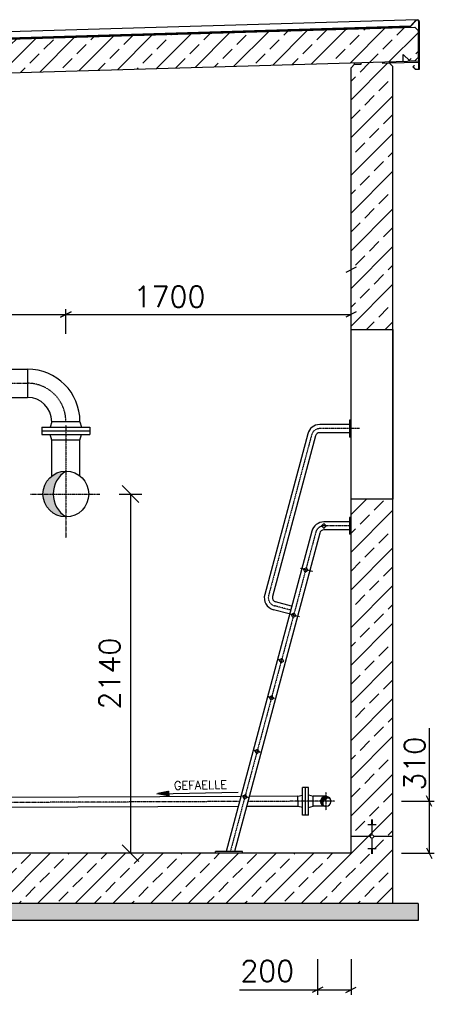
# Model space of a CAD drawing. Header units: millimetres. Extents: x -197187 to 231260338, y -45270 to 70505.
# Tile 31 of 85: x -29654 to -27182, y 8737 to 14603. Entities that reach past the tile are written whole.
import ezdxf
from ezdxf.enums import TextEntityAlignment as Align

# ---------------------------------------------------------------- set-up
doc = ezdxf.new("R2010")
doc.units = ezdxf.units.MM
doc.header["$LTSCALE"] = 0.5
for name, pattern in [('DASHDOT', [1, 0.5, -0.25, 0, -0.25]), ('DOT', [0.25, 0, -0.25]), ('HIDDEN', [0.375, 0.25, -0.125])]:
    doc.linetypes.add(name, pattern=pattern)
for name, color, linetype in [('21', 7, 'Continuous'), ('41', 7, 'Continuous'), ('6', 7, 'Continuous'), ('BEMAßUNG', 7, 'Continuous'), ('Beschriftung', 7, 'Continuous'), ('P-MU050ENTL', 7, 'Continuous'), ('P-MU150AUSL', 7, 'Continuous')]:
    doc.layers.add(name, color=color, linetype=linetype)
doc.styles.add('ROMANS', font='ROMANS', dxfattribs={"height": 0.2})

# ---------------------------------------------------------------- blocks, each defined once
blk = doc.blocks.new('FPFEIL')
at = {"layer": '41', "color": 7, "linetype": 'Continuous'}
for p, q in [((-99.9998, 18.5851), (-92.9259, 18.5851)), ((-99.9998, 15.7051), (-78.5259, 15.7051)), ((-99.9998, 12.8251), (-64.1259, 12.8251)), ((-99.9998, 12.8251), (-64.1259, 12.8251)), ((-99.9998, 9.9452), (-49.7259, 9.9452)), ((-99.9998, 7.0652), (-35.3259, 7.0652)), ((-99.9998, 4.1852), (-20.926, 4.1852)), ((-99.9998, 4.1852), (-20.926, 4.1852)), ((-99.9998, 1.3052), (-6.526, 1.3052)), ((-99.9998, -1.5748), (-7.874, -1.5748)), ((-99.9998, -4.4548), (-22.274, -4.4548)), ((-99.9998, -4.4548), (-22.274, -4.4548)), ((-99.9998, -7.3348), (-36.6739, -7.3348)), ((-99.9998, -10.2148), (-51.0739, -10.2148)), ((-99.9998, -13.0948), (-65.4739, -13.0948)), ((-99.9998, -13.0948), (-65.4739, -13.0948)), ((-99.9998, -15.9748), (-79.8739, -15.9748)), ((-99.9998, -18.8548), (-94.2739, -18.8548))]:
    blk.add_line(p, q, dxfattribs=at)
blk.add_lwpolyline([(0, 0), (-99.9998, -20), (-99.9998, 20), (0, 0)], close=True, dxfattribs=at)
blk = doc.blocks.new('_Oblique')
at = {"color": 0, "linetype": 'ByBlock', "lineweight": -2}
blk.add_line((-0.5, -0.5), (0.5, 0.5), dxfattribs=at)

msp = doc.modelspace()

# ---------------------------------------------------------------- hatches: boundary and pattern name
at = {"lineweight": 5}
h = msp.add_hatch(dxfattribs=at)
h.set_pattern_fill('ANSI33', color=256, scale=25)
h.set_pattern_definition([(45, (-5936.86, 14314.77), (-112.2532, 112.2532), []), (45, (-5824.61, 14314.77), (-112.2532, 112.2532), [79.375, -39.6875])])
h.paths.add_polyline_path([(-27279.005, 14539.136), (-27298.996, 14558.536), (-38308.947, 14228.238), (-38328.938, 14207.638), (-38328.938, 14046.9), (-38308.947, 14027.5), (-38279.005, 14028.398), (-38239.005, 14069.598), (-38239.005, 14029.598), (-27298.996, 14357.798), (-27279.005, 14378.398)])
h = msp.add_hatch(dxfattribs=at)
h.set_pattern_fill('ANSI33', color=256, scale=25)
h.set_pattern_definition([(45, (-6661.86, 11568.5), (-112.2532, 112.2532), []), (45, (-6549.61, 11568.5), (-112.2532, 112.2532), [79.375, -39.6875])])
h.paths.add_polyline_path([(-27429.005, 12756.898), (-27679.005, 12756.898), (-27679.005, 14316.398), (-27659.014, 14336.998), (-27619.032, 14338.197), (-27619.332, 14348.188), (-27489.278, 14352.09), (-27488.978, 14342.099), (-27448.996, 14343.298), (-27429.005, 14323.898)])
h.paths.add_polyline_path([(-27679.005, 11746.898), (-27429.005, 11746.898), (-27429.005, 9336.898), (-31164.005, 9336.898), (-31164.005, 8836.898), (-32164.005, 8836.898), (-32164.005, 9336.898), (-38179.005, 9336.898), (-38179.005, 14001.398), (-38159.014, 14021.998), (-38119.032, 14023.197), (-38119.332, 14033.188), (-37989.278, 14037.09), (-37988.978, 14027.099), (-37948.996, 14028.298), (-37929.005, 14008.898), (-37929.005, 9636.898), (-31944.005, 9636.898), (-31944.005, 9606.898), (-31914.005, 9606.898), (-31914.005, 9136.898), (-31414.005, 9136.898), (-31414.005, 9606.898), (-31384.005, 9606.898), (-31384.005, 9636.898), (-27679.005, 9636.898)])
at = {"layer": 'Beschriftung', "lineweight": 5}
h = msp.add_hatch(dxfattribs=at)
h.set_pattern_fill('BETON_UNBEWEHRT', color=256, scale=200, angle=90, pattern_type=2)
h.set_pattern_definition([(135, (-12036.86, 54498.937), (-35.35534, -35.35534), [25, -12.5])])
h.paths.add_polyline_path([(-31164.005, 9336.898), (-27279.005, 9336.898), (-27279.005, 9236.898), (-31164.005, 9236.898)])
h.paths.add_polyline_path([(-32164.005, 8836.898), (-31164.005, 8836.898), (-31164.005, 8736.898), (-32164.005, 8736.898)])
h.paths.add_polyline_path([(-38329.005, 9336.898), (-32164.005, 9336.898), (-32164.005, 9236.898), (-38329.005, 9236.898)])
at = {"layer": 'P-MU050ENTL', "linetype": 'Continuous', "ltscale": 10}
h = msp.add_hatch(color=256, dxfattribs=at)
h.paths.add_polyline_path([(-27829.005, 9977.048), (-27829.005, 9961.968, -0.23342596), (-27802.328, 9960.946, 0.27839613)])
h.paths.add_polyline_path([(-27829.005, 9977.048, 0.41545187), (-27859.155, 9946.77), (-27844.187, 9946.834, -0.183756), (-27829.005, 9961.968)])
h.paths.add_polyline_path([(-27844.187, 9946.834), (-27859.155, 9946.77, 0.27397488), (-27843.378, 9920.394, -0.23104281)])
at = {"layer": 'P-MU150AUSL', "linetype": 'Continuous', "ltscale": 10}
h = msp.add_hatch(color=256, dxfattribs=at)
h.dxf.hatch_style = 1
h.paths.add_polyline_path([(-29454.6, 11776.898), (-29515.505, 11776.898, 0.41421356), (-29379.005, 11640.398, -0.2584128)])
h.paths.add_polyline_path([(-29379.005, 11913.398, 0.41421356), (-29515.505, 11776.898), (-29454.6, 11776.898, -0.2584128)])

# ---------------------------------------------------------------- linework, layer by layer
for p, q in [((-38308.947, 14228.238), (-27298.996, 14558.536)), ((-27284.005, 14602.653), (-36722.505, 14319.498)), ((-27322.043, 14564.848), (-36722.505, 14282.834)), ((-36722.505, 14280.833), (-27323.982, 14562.789)), ((-27298.996, 14558.536), (-27279.005, 14539.136)), ((-27279.005, 14539.136), (-27279.005, 14378.398)), ((-27368.938, 14355.7), (-27368.938, 14395.7)), ((-27368.938, 14395.7), (-27328.938, 14356.9)), ((-27279.005, 14378.398), (-27298.996, 14357.798)), ((-38239.005, 14029.598), (-27274.005, 14358.548)), ((-27679.005, 14316.398), (-27659.014, 14336.998)), ((-27679.005, 9636.898), (-27679.005, 14316.398)), ((-27659.014, 14336.998), (-27659.314, 14346.989)), ((-27659.014, 14336.998), (-27619.032, 14338.197)), ((-27619.032, 14338.197), (-27619.332, 14348.188)), ((-27488.978, 14342.099), (-27489.278, 14352.09)), ((-27448.996, 14343.298), (-27488.978, 14342.099)), ((-27448.996, 14343.298), (-27449.296, 14353.289)), ((-27274.005, 14348.548), (-27448.996, 14343.298)), ((-27448.996, 14343.298), (-27429.005, 14323.898)), ((-27429.005, 9336.898), (-27429.005, 14323.898)), ((-27328.938, 14356.9), (-27298.996, 14357.798)), ((-27579.005, 9808.392), (-27529.005, 9808.392)), ((-27559.005, 9836.551), (-27549.005, 9836.551)), ((-27559.005, 9833.031), (-27549.005, 9833.031)), ((-27559.005, 9829.511), (-27549.005, 9829.511)), ((-27559.005, 9825.991), (-27549.005, 9825.991)), ((-27559.005, 9822.472), (-27549.005, 9822.472)), ((-27559.005, 9818.952), (-27549.005, 9818.952)), ((-27559.005, 9815.432), (-27549.005, 9815.432)), ((-27559.005, 9811.912), (-27549.005, 9811.912)), ((-27554.005, 9836.898), (-27554.005, 9747.25)), ((-27564.358, 9736.898), (-27679.005, 9736.898)), ((-27554.005, 9726.545), (-27554.005, 9636.898)), ((-27429.005, 9736.898), (-27543.653, 9736.898)), ((-27679.005, 9636.898), (-31384.005, 9636.898)), ((-27579.005, 9665.404), (-27529.005, 9665.404)), ((-27559.005, 9661.884), (-27549.005, 9661.884)), ((-27559.005, 9658.364), (-27549.005, 9658.364)), ((-27559.005, 9654.844), (-27549.005, 9654.844)), ((-27559.005, 9651.324), (-27549.005, 9651.324)), ((-27559.005, 9647.804), (-27549.005, 9647.804)), ((-27559.005, 9644.284), (-27549.005, 9644.284)), ((-27559.005, 9640.764), (-27549.005, 9640.764)), ((-27559.005, 9637.245), (-27549.005, 9637.245)), ((-27279.005, 9336.898), (-31164.005, 9336.898)), ((-27279.005, 9336.898), (-27279.005, 9236.898)), ((-27279.005, 9236.898), (-31164.005, 9236.898))]:
    msp.add_line(p, q)
msp.add_lwpolyline([(-27308.147, 14322.087), (-27294.005, 14307.945), (-27274.005, 14307.945), (-27274.005, 14590.653, 0.67907867), (-27291.285, 14597.509), (-27323.982, 14562.789), (-27373.96, 14561.29), (-27374.02, 14563.289), (-27324.87, 14564.763), (-27292.741, 14598.88, -0.67907867), (-27272.005, 14590.653), (-27272.005, 14305.945), (-27294.833, 14305.945), (-27310.975, 14322.087), (-27302.49, 14330.572), (-27301.076, 14329.158)], format="xyb", close=True)
msp.add_lwpolyline([(-27429.005, 11746.898), (-27679.005, 11746.898), (-27679.005, 12756.898), (-27429.005, 12756.898)], close=True)
msp.add_circle((-27554.005, 9736.898), 10.353)
at = {"layer": '21', "linetype": 'Continuous', "ltscale": 10}
for p, q in [((-27689.005, 12216.453), (-27689.005, 12116.453)), ((-27679.005, 12216.453), (-27689.005, 12216.453)), ((-27689.005, 12190.603), (-27865.641, 12190.603)), ((-27689.005, 12142.303), (-27865.641, 12142.303)), ((-27937.264, 12135.645), (-28193.725, 11178.521)), ((-27890.61, 12123.144), (-28147.166, 11165.665)), ((-27679.005, 12116.453), (-27689.005, 12116.453)), ((-27689.005, 11636.898), (-27689.005, 11536.898)), ((-27679.005, 11636.898), (-27689.005, 11636.898)), ((-27912.262, 11556.089), (-28423.829, 9646.898)), ((-27689.005, 11611.048), (-27840.639, 11611.048)), ((-27689.005, 11562.748), (-27840.639, 11562.748)), ((-27865.506, 11543.97), (-28373.825, 9646.898)), ((-27679.005, 11536.898), (-27689.005, 11536.898)), ((-28047.134, 11062.477), (-28141.327, 11087.716)), ((-28034.633, 11109.131), (-28128.792, 11134.361)), ((-28486.865, 9636.898), (-28486.865, 9646.898)), ((-28326.865, 9646.898), (-28486.865, 9646.898)), ((-28326.865, 9636.898), (-28326.865, 9646.898))]:
    msp.add_line(p, q, dxfattribs=at)
at = {"layer": '21', "linetype": 'DASHDOT', "ltscale": 10}
for p, q in [((-27629.005, 12166.453), (-27865.641, 12166.453)), ((-27913.937, 12129.394), (-28170.398, 11172.271)), ((-27679.005, 11586.898), (-27840.639, 11586.898)), ((-27888.77, 11550.453), (-28398.827, 9646.898)), ((-27908.941, 11315.322), (-27981.41, 11334.74)), ((-28038.45, 11085.152), (-28135.042, 11111.034)), ((-27986.493, 11046.225), (-28045.072, 11061.921)), ((-28093.843, 10785.112), (-28117.542, 10791.462)), ((-28134.428, 10558.532), (-28173.503, 10569.003)), ((-28220.431, 10239.276), (-28258.823, 10249.563)), ((-28291.839, 9968.532), (-28333.061, 9979.578))]:
    msp.add_line(p, q, dxfattribs=at)
at = {"layer": '21', "linetype": 'HIDDEN', "ltscale": 10}
for p, q in [((-27854.781, 11586.898), (-27840.639, 11601.04)), ((-27840.639, 11572.756), (-27854.781, 11586.898)), ((-27826.497, 11586.898), (-27840.639, 11601.04)), ((-27840.639, 11572.756), (-27826.497, 11586.898)), ((-27962.565, 11329.69), (-27945.244, 11339.69)), ((-27952.565, 11312.37), (-27962.565, 11329.69)), ((-27952.565, 11312.37), (-27935.244, 11322.37)), ((-27935.244, 11322.37), (-27945.244, 11339.69)), ((-28035.034, 11059.231), (-28017.714, 11069.231)), ((-28025.034, 11041.911), (-28035.034, 11059.231)), ((-28025.034, 11041.911), (-28007.714, 11051.911)), ((-28007.714, 11051.911), (-28017.714, 11069.231)), ((-28107.503, 10788.772), (-28090.183, 10798.772)), ((-28080.183, 10781.451), (-28090.183, 10798.772)), ((-28097.503, 10771.451), (-28107.503, 10788.772)), ((-28097.503, 10771.451), (-28080.183, 10781.451)), ((-28166.868, 10567.225), (-28149.547, 10577.225)), ((-28156.868, 10549.904), (-28166.868, 10567.225)), ((-28156.868, 10549.904), (-28139.547, 10559.904)), ((-28139.547, 10559.904), (-28149.547, 10577.225)), ((-28252.442, 10247.853), (-28235.122, 10257.853)), ((-28242.442, 10230.533), (-28252.442, 10247.853)), ((-28242.442, 10230.533), (-28225.122, 10240.533)), ((-28225.122, 10240.533), (-28235.122, 10257.853)), ((-28324.911, 9977.394), (-28307.591, 9987.394)), ((-28314.911, 9960.074), (-28324.911, 9977.394)), ((-28297.591, 9970.074), (-28307.591, 9987.394)), ((-28314.911, 9960.074), (-28297.591, 9970.074))]:
    msp.add_line(p, q, dxfattribs=at)
at = {"layer": '21', "linetype": 'Continuous', "ltscale": 10}
for centre, radius, start, end in [((-27865.641, 12116.453), 74.15, 90, 165.0000333), ((-27865.641, 12116.453), 25.85, 90, 165.0000333), ((-27840.639, 11536.898), 74.15, 90, 165.0000528), ((-27840.639, 11536.898), 25.85, 90, 165.0000528), ((-28122.101, 11159.33), 74.15, 165.0000472, 255.0000361), ((-28122.101, 11159.33), 25.85, 165.0000472, 255.0000361)]:
    msp.add_arc(centre, radius, start, end, dxfattribs=at)
at = {"layer": '21', "linetype": 'DASHDOT', "ltscale": 10}
for centre, start, end in [((-27865.641, 12116.453), 90, 165.0000333), ((-27840.639, 11536.898), 90, 165.0000528), ((-28122.101, 11159.33), 165.0000472, 255.0000361)]:
    msp.add_arc(centre, 50, start, end, dxfattribs=at)
at = {"layer": 'BEMAßUNG', "linetype": 'Continuous', "ltscale": 10}
for p, q in [((-27647.755, 13128.003), (-27710.255, 13096.753)), ((-31380.005, 12846.898), (-29379.005, 12846.898)), ((-29347.755, 12862.523), (-29410.255, 12831.273)), ((-29410.255, 12831.273), (-29347.755, 12862.523)), ((-29379.005, 12730.682), (-29379.005, 12878.148)), ((-29379.005, 12846.898), (-27679.005, 12846.898)), ((-27647.755, 12862.523), (-27710.255, 12831.273)), ((-27213.536, 10382.478), (-27213.536, 9636.898)), ((-27197.911, 9915.648), (-27229.161, 9978.148)), ((-27378.189, 9946.898), (-27182.286, 9946.898)), ((-27378.189, 9636.898), (-27182.286, 9636.898)), ((-27229.161, 9668.148), (-27197.911, 9605.648)), ((-27879.005, 9005.174), (-27879.005, 8792.43)), ((-27679.005, 9005.174), (-27679.005, 8792.43)), ((-28344.848, 8823.68), (-27679.005, 8823.68)), ((-27847.755, 8839.305), (-27910.255, 8808.055)), ((-27710.255, 8808.055), (-27647.755, 8839.305))]:
    msp.add_line(p, q, dxfattribs=at)
at = {"layer": 'BEMAßUNG'}
for p, q in [((-29061.628, 11776.898), (-28925.691, 11776.898)), ((-28993.659, 11776.898), (-28993.659, 9636.898))]:
    msp.add_line(p, q, dxfattribs=at)
at = {"layer": 'P-MU050ENTL', "linetype": 'Continuous', "ltscale": 10}
for p, q in [((-28335.883, 9975.117), (-30018.312, 9968.007)), ((-28836.198, 9990.711), (-28350.995, 9999.942)), ((-27995.132, 9976.557), (-28285.822, 9975.329)), ((-27995.131, 9976.346), (-27968.162, 9983.81)), ((-27994.876, 9916.047), (-27995.131, 9976.346)), ((-27932.353, 10028.962), (-27968.352, 10028.81)), ((-27967.655, 9863.811), (-27968.352, 10028.81)), ((-27949.655, 9863.887), (-27950.353, 10028.886)), ((-27931.656, 9863.963), (-27932.353, 10028.962)), ((-27932.163, 9983.962), (-27905.132, 9976.726)), ((-27829.005, 9977.048), (-27905.132, 9976.726)), ((-27904.877, 9916.427), (-27905.132, 9976.726)), ((-28352.058, 9914.748), (-30980.005, 9903.642)), ((-27994.876, 9916.047), (-28301.998, 9914.96)), ((-27967.845, 9908.811), (-27994.876, 9916.047)), ((-27931.846, 9908.963), (-27904.877, 9916.427)), ((-27829.005, 9916.748), (-27904.877, 9916.427)), ((-27931.656, 9863.963), (-27967.655, 9863.811))]:
    msp.add_line(p, q, dxfattribs=at)
at = {"layer": 'P-MU050ENTL', "linetype": 'DASHDOT', "ltscale": 10}
for p, q in [((-27829.005, 10000.547), (-27829.005, 9893.323)), ((-28343.97, 9944.933), (-30873.855, 9934.241)), ((-27775.394, 9947.141), (-28293.91, 9945.144))]:
    msp.add_line(p, q, dxfattribs=at)
at = {"layer": 'P-MU050ENTL', "linetype": 'Continuous', "ltscale": 10}
msp.add_lwpolyline([(-27843.378, 9920.394, -1.34842562), (-27802.328, 9960.946, 0.74160561), (-27843.378, 9920.394)], format="xyb", dxfattribs=at)
msp.add_arc((-27829.005, 9946.898), 30.15, 241.5286583, 27.7720139, dxfattribs=at)
at = {"layer": 'P-MU150AUSL', "linetype": 'Continuous', "ltscale": 10}
for p, q in [((-30358.367, 12521.048), (-29608.005, 12521.048)), ((-29608.005, 12521.048), (-29608.005, 12352.748)), ((-30358.367, 12352.748), (-29608.005, 12352.748)), ((-29463.155, 12207.898), (-29471.998, 12174.898)), ((-29294.855, 12207.898), (-29463.155, 12207.898)), ((-29294.855, 12207.898), (-29286.013, 12174.898)), ((-29521.505, 12174.898), (-29521.505, 12130.898)), ((-29521.505, 12174.898), (-29236.505, 12174.898)), ((-29521.505, 12152.898), (-29236.505, 12152.898)), ((-29236.505, 12174.898), (-29236.505, 12130.898)), ((-29521.505, 12130.898), (-29236.505, 12130.898)), ((-29463.155, 12097.898), (-29471.998, 12130.898)), ((-29294.855, 12097.898), (-29463.155, 12097.898)), ((-29463.155, 11884.374), (-29463.155, 12097.898)), ((-29294.855, 12097.898), (-29286.013, 12130.898)), ((-29294.855, 11884.374), (-29294.855, 12097.898))]:
    msp.add_line(p, q, dxfattribs=at)
at = {"layer": 'P-MU150AUSL', "linetype": 'DASHDOT', "ltscale": 10}
for p, q in [((-30358.367, 12436.898), (-29601.143, 12436.898)), ((-29379.005, 12186.898), (-29379.005, 11515.554)), ((-29590.709, 11776.898), (-29176.173, 11776.898))]:
    msp.add_line(p, q, dxfattribs=at)
at = {"layer": 'P-MU150AUSL', "linetype": 'Continuous', "ltscale": 10}
msp.add_circle((-29379.005, 11776.898), 136.5, dxfattribs=at)
for centre, radius, start, end in [((-29608.005, 12207.898), 313.15, 0, 90), ((-29608.005, 12207.898), 144.85, 0, 90), ((-29293.565, 11776.898), 161.035, 122.0439921, 237.9560079)]:
    msp.add_arc(centre, radius, start, end, dxfattribs=at)
at = {"layer": 'P-MU150AUSL', "linetype": 'DASHDOT', "ltscale": 10}
msp.add_arc((-29608.005, 12207.898), 229, 0, 90, dxfattribs=at)

# ---------------------------------------------------------------- block references
at = {"layer": '6', "linetype": 'Continuous', "ltscale": 10, "xscale": 0.7000028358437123, "yscale": 0.7000028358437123, "rotation": 181.0901492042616}
msp.add_blockref('FPFEIL', (-28836.198, 9990.711), dxfattribs=at)
at = {"layer": 'BEMAßUNG', "xscale": 100, "yscale": 100, "zscale": 100}
for p, rotation in [((-28993.659, 11776.898), 90), ((-28993.659, 9636.898), 270)]:
    msp.add_blockref('_Oblique', p, dxfattribs=dict(at, rotation=rotation))

# ---------------------------------------------------------------- texts
at = {"layer": 'BEMAßUNG', "linetype": 'Continuous', "ltscale": 10, "style": 'ROMANS'}
for s, p in [('1700', (-28975.534, 12953.287)), ('200', (-28338.973, 8935.578))]:
    msp.add_text(s, height=125, dxfattribs=at).set_placement(p, align=Align.MIDDLE_LEFT)
msp.add_text('310', height=125, rotation=90, dxfattribs=at).set_placement((-27300.166, 10009.604), align=Align.MIDDLE_LEFT)
at = {"layer": 'BEMAßUNG', "linetype": 'Continuous', "ltscale": 10, "insert": (-29118.464, 10706.898), "char_height": 125, "attachment_point": 5, "rotation": 90, "style": 'ROMANS'}
msp.add_mtext('\\A1;2140', dxfattribs=at)
at = {"layer": 'P-MU050ENTL', "linetype": 'DOT', "ltscale": 10, "style": 'ROMANS'}
msp.add_text('GEFAELLE', height=50, rotation=1.09, dxfattribs=at).set_placement((-28734.377, 10015.057))

doc.saveas('drawing.dxf')
